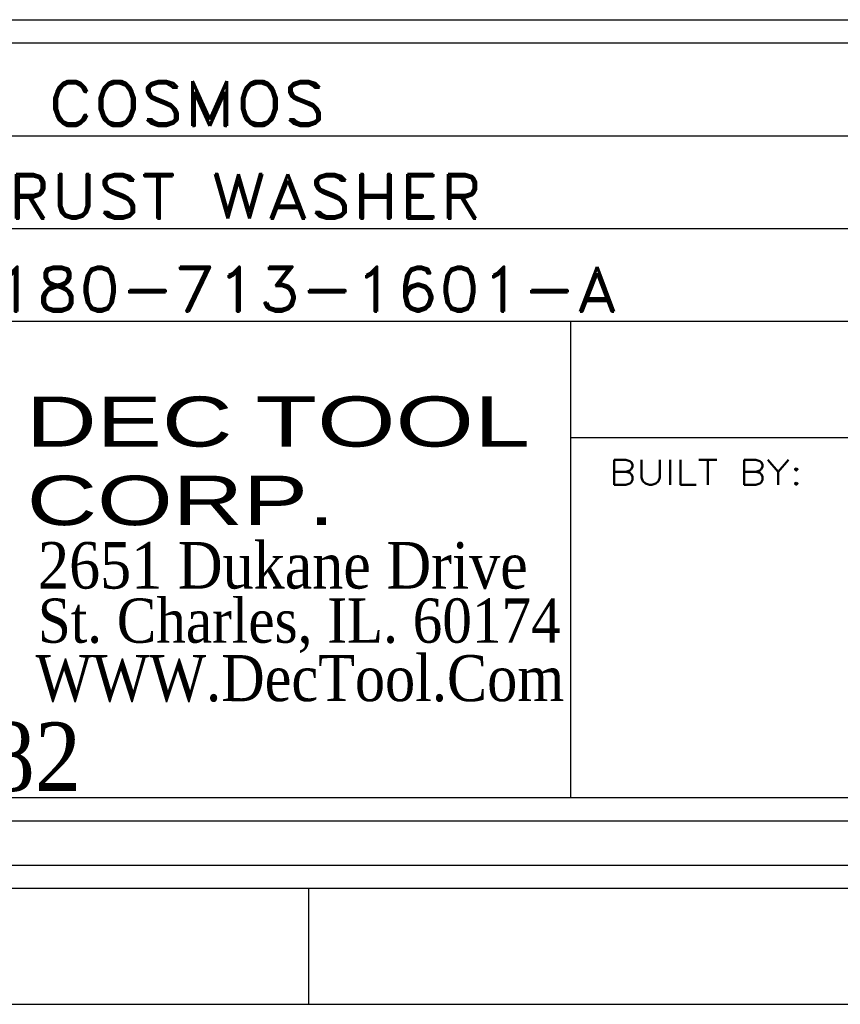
# Model space of a CAD drawing. Header units: inches. Extents: x 3 to 351, y 4 to 271.
# Tile 69 of 256: x 91.13 to 92.9, y 104.65 to 106.77. Entities that reach past the tile are written whole.
import ezdxf
from ezdxf.enums import TextEntityAlignment as Align

# ---------------------------------------------------------------- set-up
doc = ezdxf.new("R2010")
doc.units = ezdxf.units.IN
doc.header["$LTSCALE"] = 0.5
doc.header["$MEASUREMENT"] = 0
doc.layers.add('PLOTVIEW1', color=7, linetype='Continuous')
doc.layers.add('STR_1', color=7, linetype='Continuous')
doc.styles.add('VERO3-RomanS', font='romans__.ttf')
doc.styles.add('VERO5-RomanD', font='romand__.ttf')
doc.styles.add('VERO6-Dutch801 Rm BT', font='dutchi.ttf')
doc.styles.add('VERO7-Vineta BT', font='vinet.ttf')

msp = doc.modelspace()

# ---------------------------------------------------------------- linework, layer by layer
at = {"layer": 'PLOTVIEW1', "color": 252, "linetype": 'Continuous'}
for p, q in [((90.1468, 106.5192, 0.0197), (96.8567, 106.5192, 0.0197)), ((90.1468, 106.3192, 0.0197), (96.8567, 106.3192, 0.0197)), ((90.1468, 106.1192, 0.0197), (96.8567, 106.1192, 0.0197)), ((92.3167, 105.0925, 0.0197), (92.3167, 106.1192, 0.0197)), ((92.3167, 105.8692, 0.0197), (96.8567, 105.8692, 0.0197))]:
    msp.add_line(p, q, dxfattribs=at)
at = {"layer": 'PLOTVIEW1', "color": 97, "linetype": 'Continuous'}
for p, q in [((50.7517, 104.9475), (96.7517, 104.9475)), ((50.7517, 104.8975), (96.7517, 104.8975)), ((91.7517, 104.8975), (91.7517, 104.6475)), ((50.7517, 104.6475), (96.7517, 104.6475))]:
    msp.add_line(p, q, dxfattribs=at)
at = {"layer": 'STR_1', "color": 4, "linetype": 'Continuous'}
for p, q in [((90.2518, 106.7692), (96.7517, 106.7692)), ((90.2518, 106.7192), (96.7517, 106.7192)), ((96.7517, 105.0925), (90.2518, 105.0925)), ((96.7517, 105.0425), (90.2518, 105.0425))]:
    msp.add_line(p, q, dxfattribs=at)

# ---------------------------------------------------------------- texts
at = {"layer": 'PLOTVIEW1', "color": 7, "linetype": 'Continuous'}
for s, height, style, width, p, p2 in [('CS COSMOS', 0.09605, 'VERO5-RomanD', 1.000792, (90.9265, 106.5406, 0.0197), (91.7893, 106.5406, 0.0197)), ('THRUST WASHER', 0.096051, 'VERO5-RomanD', 1.000818, (90.9242, 106.3406, 0.0197), (92.1262, 106.3406, 0.0197)), ('4180-713-1601-A', 0.096051, 'VERO5-RomanD', 1.000513, (90.9829, 106.1406, 0.0197), (92.4188, 106.1406, 0.0197)), ('DEC', 0.10777, 'VERO7-Vineta BT', 0.88194, (91.1433, 105.8493, 0.0197), (91.5879, 105.8493, 0.0197)), ('TOOL', 0.10802, 'VERO7-Vineta BT', 0.882187, (91.6376, 105.8493, 0.0197), (92.2288, 105.8493, 0.0197)), ('BUILT BY:', 0.05365, 'VERO3-RomanS', 0.999699, (92.3991, 105.7671, 0.0197), (92.8163, 105.7671, 0.0197)), ('CORP.', 0.10661, 'VERO7-Vineta BT', 0.882342, (91.1448, 105.68, 0.0197), (91.8088, 105.68, 0.0197)), ('2651 Dukane Drive', 0.100261, 'VERO6-Dutch801 Rm BT', 0.929485, (91.1691, 105.5434, 0.0197), (92.2239, 105.5434, 0.0197)), ('St. Charles, IL. 60174', 0.095252, 'VERO6-Dutch801 Rm BT', 0.929426, (91.1686, 105.4267, 0.0197), (92.2949, 105.4267, 0.0197)), ('WWW.DecTool.Com', 0.099179, 'VERO6-Dutch801 Rm BT', 0.928815, (91.1636, 105.3008, 0.0197), (92.3023, 105.3008, 0.0197)), ('SINCE 1982', 0.14781, 'VERO6-Dutch801 Rm BT', 0.929558, (90.2347, 105.1072, 0.0197), (91.2619, 105.1072, 0.0197))]:
    msp.add_text(s, height=height, dxfattribs=dict(at, style=style, width=width)).set_placement(p, p2, align=Align.FIT)

doc.saveas('drawing.dxf')
